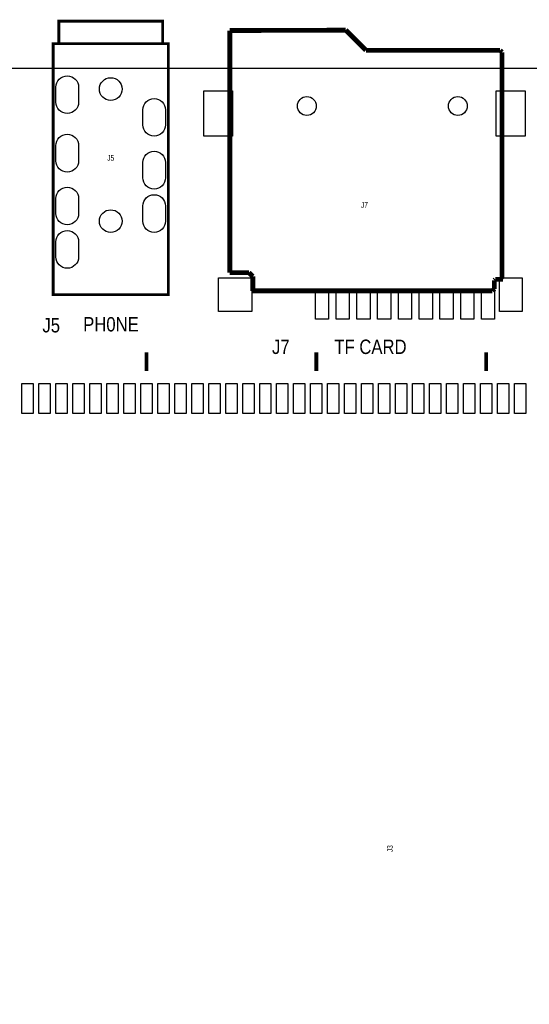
# Model space of a CAD drawing. Extents: x -1 to 129, y 0 to 82.
# Tile 3 of 7: x 40 to 67, y 29 to 82. Entities that reach past the tile are written whole.
import ezdxf
from ezdxf.enums import TextEntityAlignment as Align

# ---------------------------------------------------------------- set-up
doc = ezdxf.new("R2010")
doc.units = 0
for name, color, linetype in [('BG_OUTLINE', 3, 'CONTINUOUS'), ('BG_SILKSCREEN_TOP', 7, 'CONTINUOUS'), ('PG_SILKSCREEN_TOP', 253, 'CONTINUOUS'), ('PIN_TOP', 92, 'CONTINUOUS'), ('RD_SILKSCREEN_TOP', 7, 'CONTINUOUS')]:
    doc.layers.add(name, color=color, linetype=linetype)

msp = doc.modelspace()

# ---------------------------------------------------------------- linework, layer by layer
at = {"layer": 'BG_OUTLINE'}
msp.add_lwpolyline([(1.999996, 78.999994), (24.356873, 78.999994), (24.356873, 70.199987), (38.35687, 70.199987), (38.35687, 78.999994), (127.499999, 78.999994, -0.414213), (129.499995, 76.999998), (129.499995, 1.999996, -0.414212), (127.499999, 0), (1.999996, 0, -0.414212), (0, 1.999996), (0, 76.999998, -0.414213)], format="xyb", close=True, dxfattribs=at)
msp.add_lwpolyline([(38.35687, 78.999994), (127.499999, 78.999994, -0.414213), (129.499995, 76.999998), (129.499995, 1.999996)], format="xyb", dxfattribs=at)
at = {"layer": 'PG_SILKSCREEN_TOP'}
for points, const_width in [([(42.345991, 80.299966), (42.345991, 81.499964), (47.84598, 81.499964), (47.84598, 80.299966)], 0.150012), ([(57.552615, 81.019701), (51.405815, 81.000092)], 0.254), ([(51.405815, 81.000092), (51.405815, 68.167301)], 0.254), ([(58.619415, 79.952901), (57.552615, 81.019701)], 0.254), ([(48.145979, 66.999968), (48.145979, 80.299966), (42.045992, 80.299966), (42.045992, 66.999968), (48.145979, 66.999968)], 0.150012), ([(65.731415, 79.952901), (58.619415, 79.952901)], 0.254), ([(65.833015, 79.851301), (65.731415, 79.952901)], 0.254), ([(65.833015, 67.862501), (65.833015, 79.851301)], 0.254), ([(51.405815, 68.167301), (52.421815, 68.167301)], 0.254), ([(52.421815, 68.167301), (52.625015, 67.964101)], 0.254), ([(52.625015, 67.964101), (52.625015, 67.202101)], 0.254), ([(65.426615, 67.760901), (65.477415, 67.811701)], 0.254), ([(65.426615, 67.303701), (65.426615, 67.760901)], 0.254), ([(65.477415, 67.811701), (65.883815, 67.811701)], 0.254), ([(65.883815, 67.811701), (65.833015, 67.862501)], 0.254), ([(52.625015, 67.202101), (65.325015, 67.202101)], 0.254), ([(65.325015, 67.202101), (65.426615, 67.303701)], 0.254), ([(46.988984, 62.948998), (46.988984, 63.948996)], 0.2), ([(55.988991, 62.948998), (55.988991, 63.948996)], 0.2), ([(64.988999, 62.948998), (64.988999, 63.948996)], 0.2)]:
    msp.add_lwpolyline(points, dxfattribs=dict(at, const_width=const_width))
at = {"layer": 'PIN_TOP'}
for points in [[(42.196055, 77.199922), (42.196055, 78.000022, -1), (43.395951, 78.000022), (43.395951, 77.199922, -1)], [(46.796046, 75.999924), (46.796046, 76.800024, -1), (47.995942, 76.800024), (47.995942, 75.999924, -1)], [(42.196055, 74.099928), (42.196055, 74.900028, -1), (43.395951, 74.900028), (43.395951, 74.099928, -1)], [(46.796046, 73.19993), (46.796046, 74.00003, -1), (47.995942, 74.00003), (47.995942, 73.19993, -1)], [(42.196055, 71.299934), (42.196055, 72.100034, -1), (43.395951, 72.100034), (43.395951, 71.299934, -1)], [(46.796046, 70.899934), (46.796046, 71.700034, -1), (47.995942, 71.700034), (47.995942, 70.899934, -1)], [(42.196055, 68.999938), (42.196055, 69.800038, -1), (43.395951, 69.800038), (43.395951, 68.999938, -1)]]:
    msp.add_lwpolyline(points, format="xyb", close=True, dxfattribs=at)
for points in [[(51.552119, 77.806601), (51.552119, 75.393601), (50.028119, 75.393601), (50.028119, 77.806601)], [(67.052215, 77.806601), (67.052215, 75.393601), (65.528215, 75.393601), (65.528215, 77.806601)], [(52.579321, 67.889095), (52.579321, 66.111095), (50.801321, 66.111095), (50.801321, 67.889095)], [(66.890163, 67.889095), (66.890163, 66.111095), (65.690267, 66.111095), (65.690267, 67.889095)], [(56.640235, 67.299942), (56.640235, 65.700046), (55.940236, 65.700046), (55.940236, 67.299942)], [(57.740334, 67.299942), (57.740334, 65.700046), (57.040335, 65.700046), (57.040335, 67.299942)], [(58.840129, 67.299942), (58.840129, 65.700046), (58.14013, 65.700046), (58.14013, 67.299942)], [(59.940228, 67.299942), (59.940228, 65.700046), (59.240229, 65.700046), (59.240229, 67.299942)], [(61.040327, 67.299942), (61.040327, 65.700046), (60.340329, 65.700046), (60.340329, 67.299942)], [(62.140122, 67.299942), (62.140122, 65.700046), (61.440123, 65.700046), (61.440123, 67.299942)], [(63.24012, 67.299942), (63.24012, 65.700046), (62.540121, 65.700046), (62.540121, 67.299942)], [(64.340219, 67.299942), (64.340219, 65.700046), (63.640221, 65.700046), (63.640221, 67.299942)], [(65.440319, 67.299942), (65.440319, 65.700046), (64.74032, 65.700046), (64.74032, 67.299942)], [(40.388997, 62.298885), (40.988996, 62.298885), (40.988996, 60.698888), (40.388997, 60.698888)], [(41.288995, 62.298885), (41.888994, 62.298885), (41.888994, 60.698888), (41.288995, 60.698888)], [(42.188994, 62.298885), (42.788992, 62.298885), (42.788992, 60.698888), (42.188994, 60.698888)], [(43.088992, 62.298885), (43.688991, 62.298885), (43.688991, 60.698888), (43.088992, 60.698888)], [(43.98899, 62.298885), (44.588989, 62.298885), (44.588989, 60.698888), (43.98899, 60.698888)], [(44.888988, 62.298885), (45.488987, 62.298885), (45.488987, 60.698888), (44.888988, 60.698888)], [(45.788986, 62.298885), (46.388985, 62.298885), (46.388985, 60.698888), (45.788986, 60.698888)], [(46.688985, 62.298885), (47.288983, 62.298885), (47.288983, 60.698888), (46.688985, 60.698888)], [(47.589008, 62.298885), (48.189007, 62.298885), (48.189007, 60.698888), (47.589008, 60.698888)], [(48.489006, 62.298885), (49.089005, 62.298885), (49.089005, 60.698888), (48.489006, 60.698888)], [(49.389005, 62.298885), (49.989003, 62.298885), (49.989003, 60.698888), (49.389005, 60.698888)], [(50.289003, 62.298885), (50.889002, 62.298885), (50.889002, 60.698888), (50.289003, 60.698888)], [(51.189001, 62.298885), (51.789, 62.298885), (51.789, 60.698888), (51.189001, 60.698888)], [(52.088999, 62.298885), (52.688998, 62.298885), (52.688998, 60.698888), (52.088999, 60.698888)], [(52.988997, 62.298885), (53.588996, 62.298885), (53.588996, 60.698888), (52.988997, 60.698888)], [(53.888996, 62.298885), (54.488994, 62.298885), (54.488994, 60.698888), (53.888996, 60.698888)], [(54.788994, 62.298885), (55.388993, 62.298885), (55.388993, 60.698888), (54.788994, 60.698888)], [(55.688992, 62.298885), (56.288991, 62.298885), (56.288991, 60.698888), (55.688992, 60.698888)], [(56.58899, 62.298885), (57.188989, 62.298885), (57.188989, 60.698888), (56.58899, 60.698888)], [(57.488988, 62.298885), (58.088987, 62.298885), (58.088987, 60.698888), (57.488988, 60.698888)], [(58.388987, 62.298885), (58.988985, 62.298885), (58.988985, 60.698888), (58.388987, 60.698888)], [(59.288985, 62.298885), (59.888984, 62.298885), (59.888984, 60.698888), (59.288985, 60.698888)], [(60.189008, 62.298885), (60.789007, 62.298885), (60.789007, 60.698888), (60.189008, 60.698888)], [(61.089007, 62.298885), (61.689005, 62.298885), (61.689005, 60.698888), (61.089007, 60.698888)], [(61.989005, 62.298885), (62.589004, 62.298885), (62.589004, 60.698888), (61.989005, 60.698888)], [(62.889003, 62.298885), (63.489002, 62.298885), (63.489002, 60.698888), (62.889003, 60.698888)], [(63.789001, 62.298885), (64.389, 62.298885), (64.389, 60.698888), (63.789001, 60.698888)], [(64.688999, 62.298885), (65.288998, 62.298885), (65.288998, 60.698888), (64.688999, 60.698888)], [(65.588998, 62.298885), (66.188996, 62.298885), (66.188996, 60.698888), (65.588998, 60.698888)], [(66.488996, 62.298885), (67.088995, 62.298885), (67.088995, 60.698888), (66.488996, 60.698888)]]:
    msp.add_lwpolyline(points, close=True, dxfattribs=at)
for centre, radius in [((45.095998, 77.899971), 0.599948), ((55.490135, 77.0001), 0.499999), ((63.490119, 77.0001), 0.499999), ((45.095998, 70.899985), 0.599948)]:
    msp.add_circle(centre, radius, dxfattribs=at)

# ---------------------------------------------------------------- texts
at = {"layer": 'BG_SILKSCREEN_TOP', "width": 0.866667}
for s, p in [('J5', (41.4782, 64.9986)), ('PH0NE', (43.6372, 65.0494)), ('J7', (53.6448, 63.8556)), ('TF CARD', (56.9468, 63.8556))]:
    msp.add_text(s, height=0.762, dxfattribs=at).set_placement(p)
at = {"layer": 'RD_SILKSCREEN_TOP', "width": 0.700025}
for s, p in [('J5', (45.095973, 74.099953)), ('J7', (58.540167, 71.603311))]:
    msp.add_text(s, height=0.299999, dxfattribs=at).set_placement(p, align=Align.CENTER)
msp.add_text('J3', height=0.299999, rotation=90, dxfattribs=at).set_placement((60.038996, 37.448998))

doc.saveas('drawing.dxf')
